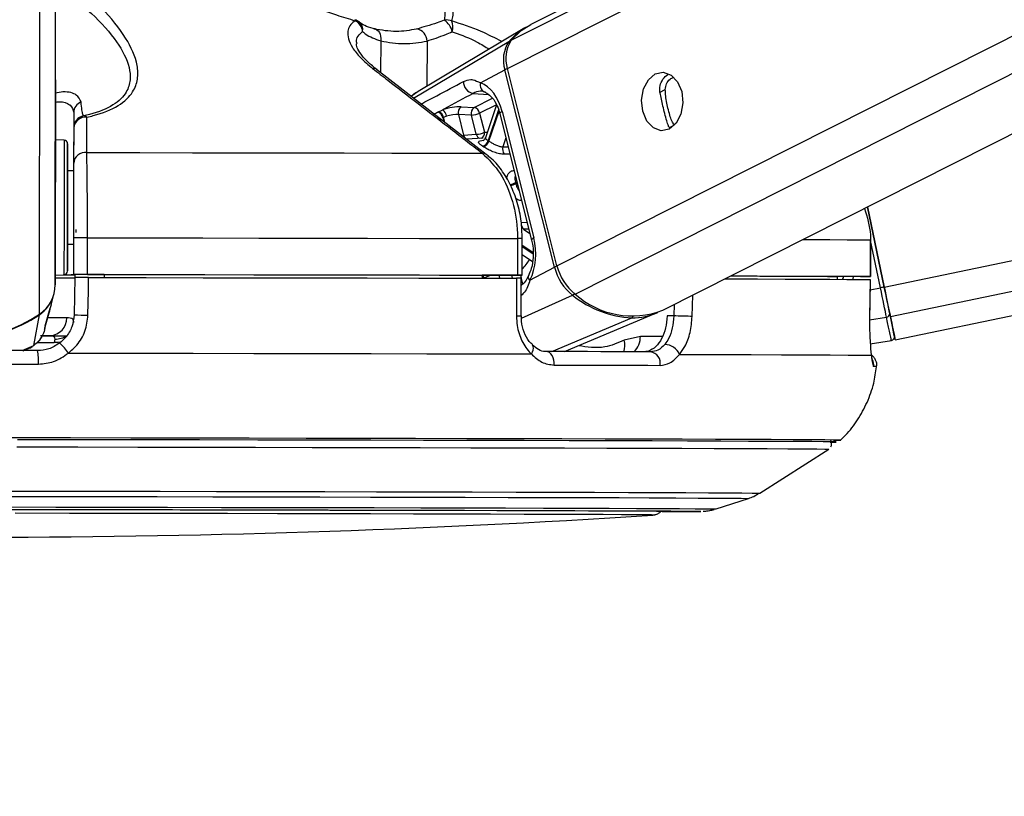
# Model space of a CAD drawing. Header units: millimetres. Extents: x 20 to 22981, y 40 to 19992.
# Tile 9 of 158: x 4059 to 4220, y 6363 to 6490. Entities that reach past the tile are written whole.
import ezdxf

# ---------------------------------------------------------------- set-up
doc = ezdxf.new("R2010")
doc.units = ezdxf.units.MM
doc.header["$LTSCALE"] = 2
doc.layers.add('COMPONENT_GEOMETRY', color=7, linetype='Continuous')
doc.styles.add('SLDTEXTSTYLE0', font='TXT', dxfattribs={"width": 0.75})
doc.dimstyles.new('SLDDIMSTYLE0', dxfattribs={"dimtxt": 100, "dimasz": 6.604, "dimexe": 0, "dimexo": 0.0625, "dimgap": 25, "dimtad": 0, "dimtih": 1, "dimtoh": 1, "dimdec": 0, "dimrnd": 1e-09, "dimzin": 12, "dimdsep": 46, "dimtxsty": 'SLDTEXTSTYLE0', "dimsah": 1, "dimcen": 0.09, "dimadec": 0, "dimazin": 3, "dimtfac": 1, "dimtdec": 0, "dimtofl": 0, "dimtmove": 0, "dimatfit": 3, "dimfxl": 1, "dimfrac": 2, "dimtolj": 1, "dimtzin": 12, "dimarcsym": 0})

# ---------------------------------------------------------------- blocks, each defined once
blk = doc.blocks.new('_D_4')
at = {"layer": 'COMPONENT_GEOMETRY', "color": 7}
for p, q in [((6638.52, 7959.49), (957.92, 7959.49)), ((964.27, 7959.49), (964.27, 5020.18)), ((727.26, 4999.87), (696.79, 4999.87)), ((696.79, 4999.87), (696.79, 4841.12)), ((1201.29, 4999.87), (1231.76, 4999.87)), ((1231.76, 4999.87), (1231.76, 4841.12)), ((696.79, 4841.12), (727.26, 4841.12)), ((1231.76, 4841.12), (1201.29, 4841.12)), ((964.27, 1752.2), (964.27, 4691.5)), ((5939.95, 1752.2), (957.92, 1752.2))]:
    blk.add_line(p, q, dxfattribs=at)
for points in [[(964.27, 7959.49), (963.26, 7952.89), (965.29, 7952.89)], [(964.27, 1752.2), (965.29, 1758.8), (963.26, 1758.8)]]:
    blk.add_solid(points, dxfattribs=at)
at = {"layer": 'COMPONENT_GEOMETRY', "color": 7, "char_height": 100, "attachment_point": 1, "style": 'SLDTEXTSTYLE0'}
for s, insert in [('10\'2.19"', (727.26, 4970.03)), ('3104mm', (691.5, 4820.41))]:
    blk.add_mtext(s, dxfattribs=dict(at, insert=insert))

msp = doc.modelspace()

# ---------------------------------------------------------------- linework, layer by layer
at = {"color": 8, "linetype": 'Continuous', "lineweight": 25}
for p, q in [((4139.02, 6481.98), (4397.52, 6612.47)), ((4139.67, 6486.62), (4388.99, 6612.47)), ((4147.15, 6449.63), (4469.73, 6612.47)), ((4150.13, 6444.99), (4481.91, 6612.47)), ((4200.79, 6446.15), (5001.51, 6612.47)), ((4201.8, 6441.33), (5025.73, 6612.47)), ((4064.91, 6446.52), (4065.12, 6602.96)), ((4062.33, 6441.7), (4062.52, 6587.81)), ((4118.26, 6486.5), (4118.25, 6481.28)), ((4123.64, 6477.1), (4139.27, 6486.38)), ((4125.85, 6486.48), (4125.84, 6479.07)), ((4163.98, 6478.06), (4164.91, 6478.54)), ((4124.42, 6478.21), (4123.3, 6477.47)), ((4133.4, 6477.9), (4135.92, 6477.72)), ((4133.58, 6475.6), (4136.58, 6477.12)), ((4137.23, 6476.05), (4134.48, 6474.66)), ((4137.58, 6475.2), (4135.89, 6470.17)), ((4127.79, 6473.73), (4127.58, 6473.75)), ((4128.44, 6473.9), (4128.6, 6473.25)), ((4128.77, 6473.11), (4128.56, 6473.96)), ((4136.01, 6470.09), (4137.65, 6474.99)), ((4165.61, 6472.3), (4166.38, 6472.69)), ((4138.79, 6470.6), (4138.3, 6469.14)), ((4138.3, 6469.14), (4139.16, 6469.15)), ((4140.6, 6463.4), (4140.36, 6463.28)), ((4140.41, 6463.1), (4140.65, 6463.23)), ((4141.31, 6456.74), (4142.27, 6456.77)), ((4142.55, 6455.66), (4141.69, 6455.63)), ((4141.69, 6455.63), (4142.73, 6454.93)), ((4141.46, 6452.78), (4143.23, 6451.6)), ((4143.22, 6451.81), (4141.47, 6452.99)), ((4200.18, 6446.02), (4198.56, 6453.81)), ((4137.62, 6448.09), (4137.74, 6447.6)), ((4139.86, 6447.59), (4139.74, 6448.09)), ((4141.16, 6448.09), (4141.28, 6447.6)), ((4194.12, 6447.88), (4193.93, 6447.41)), ((4141.29, 6447.57), (4141.52, 6446.63)), ((4198.49, 6445.67), (4200.18, 6446.02)), ((4141.34, 6441.03), (4149.72, 6444.81)), ((4169.31, 6441.34), (4169.4, 6444.84)), ((4166.35, 6443.3), (4166.31, 6441.41)), ((4198.4, 6440.77), (4201.17, 6441.23)), ((4146.31, 6435.57), (4159.41, 6441.11)), ((4164.44, 6438.07), (4160.82, 6438.07)), ((4059.48, 6435.74), (4061.38, 6436.57)), ((4060.71, 6436.21), (4061.38, 6436.57)), ((4061.96, 6437.04), (4064.76, 6437.04)), ((4193.68, 6421.05), (4193.67, 6421.05))]:
    msp.add_line(p, q, dxfattribs=at)
at = {"color": 7, "linetype": 'Continuous', "lineweight": 25}
for p, q in [((4387.09, 6612.47), (4142.88, 6489.2)), ((4164.5, 6442.36), (4501.49, 6612.47)), ((4202.59, 6437.49), (5045, 6612.47)), ((4064.95, 6480.13), (4065.12, 6602.96)), ((4141.89, 6488.63), (4124.42, 6478.22)), ((4135.53, 6467.87), (4117.59, 6481.79)), ((4134.6, 6479.62), (4138.62, 6481.77)), ((4146.75, 6449.42), (4138.62, 6481.77)), ((4147.15, 6449.63), (4139.02, 6481.98)), ((4064.95, 6480.13), (4064.91, 6446.52)), ((4127.72, 6474.9), (4128.42, 6475.21)), ((4131.43, 6475.7), (4133.58, 6475.6)), ((4137.24, 6476.04), (4135.41, 6470.61)), ((4067.94, 6474.75), (4067.93, 6465.2)), ((4129.05, 6474.15), (4128.56, 6473.96)), ((4131, 6474.42), (4131.85, 6471.04)), ((4133.15, 6474.32), (4131, 6474.42)), ((4133.93, 6471.2), (4133.15, 6474.32)), ((4134.48, 6474.66), (4135.27, 6471.53)), ((4137.8, 6474.56), (4143, 6453.85)), ((4138.16, 6474.93), (4143.37, 6454.21)), ((4067.94, 6472.25), (4067.93, 6466.46)), ((4066.37, 6470.23), (4064.94, 6470.31)), ((4131.85, 6471.04), (4133.93, 6471.2)), ((4135.05, 6470.58), (4132.3, 6470.38)), ((4067.93, 6465.2), (4066.93, 6465.2)), ((4067.93, 6465.2), (4067.93, 6465.2)), ((4200.79, 6446.15), (4198.06, 6459.31)), ((4198.06, 6459.31), (4200.79, 6446.15)), ((4067.92, 6454.23), (4067.91, 6448.23)), ((4070.18, 6448.23), (4070.19, 6454.23)), ((4140.68, 6454.09), (4140.67, 6448.09)), ((4141.46, 6448.09), (4141.47, 6454.09)), ((4066.92, 6453.2), (4067.92, 6453.2)), ((4198.54, 6453.88), (4198.53, 6447.88)), ((4198.56, 6453.88), (4198.54, 6453.88)), ((4198.55, 6447.88), (4198.56, 6453.88)), ((4141.46, 6451.47), (4143.14, 6450.34)), ((4142.73, 6447.27), (4146.75, 6449.42)), ((4064.91, 6448.1), (4066.34, 6448.17)), ((4067.91, 6448.21), (4067.91, 6448.23)), ((4072.91, 6448.2), (4067.91, 6448.21)), ((4067.91, 6448.21), (4067.91, 6448.19)), ((4067.91, 6448.21), (4067.91, 6448.18)), ((4067.91, 6448.19), (4068.13, 6448.19)), ((4067.91, 6448.18), (4067.91, 6448.19)), ((4068.12, 6447.73), (4068, 6441.62)), ((4068.13, 6448.21), (4068.12, 6447.71)), ((4072.91, 6448.21), (4072.91, 6447.72)), ((4134.88, 6448.1), (4134.87, 6447.6)), ((4140.87, 6448.09), (4134.88, 6448.09)), ((4141.29, 6441.45), (4141.29, 6447.59)), ((4193.07, 6447.89), (4193.06, 6447.42)), ((4196.55, 6447.88), (4193.07, 6447.88)), ((4198.42, 6441.21), (4198.52, 6447.38)), ((4198.49, 6447.38), (4198.5, 6447.38)), ((4064.24, 6443.26), (4064.68, 6444.93)), ((4064.24, 6443.26), (4064.05, 6442.57)), ((4061.38, 6436.57), (4062.31, 6441.6)), ((4063.28, 6439.77), (4064.07, 6442.68)), ((4141.29, 6441.45), (4141.29, 6441.45)), ((4148.37, 6435.57), (4163.45, 6441.9)), ((4166.31, 6441.41), (4165.21, 6441.41)), ((4198.4, 6441.21), (4198.42, 6441.21)), ((4063.23, 6439.59), (4063.29, 6439.77)), ((4063.31, 6439.84), (4063.33, 6439.89)), ((4064.09, 6438.18), (4062.49, 6438.18)), ((4063.15, 6439.11), (4063.24, 6439.49)), ((4160.82, 6438.07), (4158.19, 6437.43)), ((4060.74, 6436.15), (4061.12, 6436.43)), ((4064.83, 6437.63), (4064.76, 6437.04)), ((4143.12, 6436.65), (4143.09, 6436.67)), ((4198.51, 6436.87), (4201.96, 6437.4)), ((4059.67, 6435.72), (4060.72, 6436.19)), ((4180.4, 6412.37), (4191.71, 6419.58)), ((4173.23, 6409.78), (4178.56, 6411.5))]:
    msp.add_line(p, q, dxfattribs=at)
at = {"color": 8, "linetype": 'Continuous', "lineweight": 25, "flags": 128}
for points in [[(4114.03, 6489.98), (4114.04, 6489.97), (4114.06, 6489.95), (4114.07, 6489.91), (4114.07, 6489.87), (4114.07, 6489.81)], [(4138.16, 6474.93), (4138, 6474.83), (4137.88, 6474.74), (4137.81, 6474.65), (4137.8, 6474.58), (4137.8, 6474.56)], [(4066.37, 6470.23), (4066.37, 6470.22), (4066.37, 6469.69), (4066.37, 6468.44), (4066.37, 6466.57), (4066.36, 6464.19), (4066.36, 6461.47)], [(4135.27, 6471.53), (4135.6, 6471.57), (4135.74, 6471.58)], [(4066.36, 6461.47), (4066.35, 6458.6), (4066.35, 6455.77), (4066.35, 6453.18), (4066.34, 6450.99), (4066.34, 6449.37), (4066.34, 6448.41), (4066.34, 6448.17)], [(4143.37, 6454.21), (4143.21, 6454.11), (4143.09, 6454.02), (4143.02, 6453.93), (4143, 6453.86), (4143, 6453.85)], [(4187.45, 6453.95), (4188.5, 6453.94), (4191.9, 6453.93), (4194.72, 6453.91), (4196.93, 6453.9), (4198.54, 6453.88)], [(4142.73, 6447.27), (4142.59, 6447.45), (4142.5, 6447.63), (4142.45, 6447.79), (4142.46, 6447.94), (4142.48, 6448.01)], [(4062.29, 6441.68), (4062.31, 6441.63), (4062.31, 6441.6)], [(4066.79, 6441.12), (4065.91, 6441.12), (4064.81, 6441.12), (4063.68, 6441.12)], [(4065.85, 6437.14), (4065.37, 6437.05), (4064.76, 6437.04)], [(4142.96, 6435.19), (4143.13, 6435.51), (4143.24, 6435.83), (4143.29, 6436.12), (4143.27, 6436.37), (4143.18, 6436.57), (4143.12, 6436.65)], [(4053.48, 6412.71), (4063.11, 6412.7), (4072.66, 6412.69), (4082.09, 6412.67), (4091.34, 6412.65), (4100.37, 6412.64), (4109.12, 6412.62), (4117.55, 6412.6), (4125.61, 6412.58), (4133.25, 6412.57), (4140.44, 6412.55), (4147.14, 6412.53), (4153.3, 6412.51), (4158.9, 6412.49), (4163.9, 6412.48), (4168.28, 6412.46), (4172.01, 6412.44), (4175.08, 6412.42), (4177.46, 6412.41), (4179.14, 6412.39), (4180.12, 6412.38), (4180.4, 6412.37)], [(4053.43, 6411.84), (4062.92, 6411.83), (4072.34, 6411.82), (4081.64, 6411.8), (4090.76, 6411.78), (4099.66, 6411.77), (4108.29, 6411.75), (4116.6, 6411.73), (4124.54, 6411.72), (4132.08, 6411.7), (4139.17, 6411.68), (4145.77, 6411.66), (4151.84, 6411.64), (4157.36, 6411.63), (4162.29, 6411.61), (4166.61, 6411.59), (4170.29, 6411.57), (4173.31, 6411.56), (4175.66, 6411.54), (4177.32, 6411.53), (4178.29, 6411.51), (4178.56, 6411.5)], [(4055.69, 6410.1), (4065, 6410.09), (4074.21, 6410.07), (4083.29, 6410.06), (4092.18, 6410.04), (4100.82, 6410.03), (4109.17, 6410.01), (4117.18, 6409.99), (4124.81, 6409.98), (4132, 6409.96), (4138.73, 6409.94), (4144.95, 6409.92), (4150.62, 6409.9), (4155.72, 6409.89), (4160.2, 6409.87), (4164.06, 6409.85), (4167.26, 6409.84), (4169.79, 6409.82), (4171.64, 6409.81), (4172.78, 6409.79), (4173.22, 6409.78), (4173.23, 6409.78)], [(4170.75, 6409.39), (4170.74, 6409.39), (4170.71, 6409.39)]]:
    msp.add_lwpolyline(points, dxfattribs=at)
at = {"color": 7, "linetype": 'Continuous', "lineweight": 25, "flags": 128}
for points in [[(4117.16, 6488.47), (4117.42, 6488.44), (4117.65, 6488.33), (4117.87, 6488.14), (4118.04, 6487.9), (4118.17, 6487.6), (4118.25, 6487.26), (4118.28, 6486.89), (4118.26, 6486.5)], [(4139.67, 6486.62), (4141.29, 6488.19), (4142.88, 6489.2)], [(4163.27, 6481.09), (4164.58, 6481.37), (4165.87, 6480.91), (4166.93, 6479.79), (4167.61, 6478.19), (4167.8, 6476.33), (4167.47, 6474.52), (4166.68, 6473.01), (4165.54, 6472.05), (4164.23, 6471.78), (4162.95, 6472.23), (4161.89, 6473.35), (4161.21, 6474.96), (4161.02, 6476.81), (4161.34, 6478.63), (4162.13, 6480.13), (4163.27, 6481.09)], [(4064.94, 6474.61), (4064.94, 6474.63), (4064.94, 6473.94), (4064.94, 6472.63), (4064.94, 6470.91), (4064.94, 6469.03), (4064.93, 6467.29), (4064.93, 6465.96), (4064.93, 6465.22), (4064.93, 6465.2), (4064.93, 6465.9), (4064.93, 6467.21), (4064.94, 6468.93), (4064.94, 6470.8), (4064.94, 6472.54), (4064.94, 6473.88), (4064.94, 6474.61)], [(4127.6, 6474.83), (4127.63, 6474.85), (4127.72, 6474.9)], [(4128.56, 6473.96), (4128.47, 6473.91), (4128.44, 6473.9)], [(4066.93, 6461.35), (4066.93, 6463.92), (4066.93, 6466.17), (4066.94, 6467.94), (4066.94, 6469.12), (4066.94, 6469.62), (4066.94, 6469.41), (4066.94, 6468.51), (4066.93, 6466.97), (4066.93, 6465.2)], [(4070.07, 6468.21), (4078.8, 6468.2), (4087.42, 6468.18), (4095.89, 6468.17), (4104.18, 6468.15), (4112.26, 6468.14), (4120.09, 6468.12), (4127.65, 6468.11), (4134.91, 6468.09)], [(4066.93, 6465.2), (4066.93, 6465.53), (4066.93, 6465.8), (4066.93, 6465.35), (4066.93, 6464.24), (4066.93, 6462.59), (4066.93, 6460.56)], [(4066.92, 6453.2), (4066.91, 6452.24), (4066.91, 6450.47), (4066.91, 6449.29), (4066.91, 6448.79), (4066.91, 6449), (4066.91, 6449.9), (4066.91, 6451.44), (4066.92, 6453.5), (4066.92, 6455.96), (4066.92, 6458.64), (4066.93, 6461.35)], [(4066.93, 6460.56), (4066.92, 6458.39), (4066.92, 6456.31), (4066.92, 6454.54), (4066.92, 6453.28), (4066.91, 6452.65), (4066.92, 6452.74), (4066.92, 6453.2)], [(4068.27, 6455.61), (4068.27, 6455.61), (4068.27, 6455.6), (4068.27, 6455.57), (4068.26, 6455.52), (4068.26, 6455.46), (4068.26, 6455.39), (4068.26, 6455.31), (4068.26, 6455.22), (4068.26, 6455.12)], [(4070.19, 6454.23), (4079.69, 6454.21), (4089.08, 6454.2), (4098.3, 6454.18), (4107.32, 6454.16), (4116.1, 6454.15), (4124.61, 6454.13), (4132.82, 6454.11), (4140.68, 6454.09)], [(4066.21, 6448.17), (4067.61, 6448.17), (4068.13, 6448.17)], [(4070.18, 6448.23), (4079.69, 6448.21), (4089.07, 6448.2), (4098.29, 6448.18), (4107.31, 6448.16), (4116.1, 6448.15), (4124.61, 6448.13), (4132.81, 6448.11), (4140.67, 6448.09)], [(4070.27, 6441.55), (4070.35, 6445.55), (4070.39, 6447.73)], [(4070.39, 6447.73), (4079.84, 6447.71), (4089.17, 6447.69), (4098.34, 6447.68), (4107.31, 6447.66), (4116.05, 6447.65), (4124.51, 6447.63), (4132.67, 6447.61), (4140.5, 6447.59)], [(4072.91, 6448.21), (4081.22, 6448.2), (4089.42, 6448.19), (4097.49, 6448.17), (4105.4, 6448.16), (4113.12, 6448.14), (4120.62, 6448.13), (4127.88, 6448.11), (4134.88, 6448.1)], [(4140.5, 6447.59), (4140.5, 6443.59), (4140.5, 6441.42)], [(4140.67, 6448.09), (4140.98, 6448.09), (4141.22, 6448.09), (4141.38, 6448.09), (4141.45, 6448.09), (4141.44, 6448.09), (4141.33, 6448.09), (4141.14, 6448.09), (4140.87, 6448.09)], [(4175.63, 6447.98), (4176.5, 6447.98), (4180.41, 6447.96), (4183.87, 6447.95), (4186.88, 6447.93), (4189.42, 6447.92), (4191.49, 6447.9), (4193.07, 6447.89)], [(4175.65, 6447.99), (4179.99, 6447.98), (4184.52, 6447.96), (4188.49, 6447.94), (4191.89, 6447.93), (4194.71, 6447.91), (4196.92, 6447.9), (4198.53, 6447.88)], [(4198.53, 6447.88), (4198.55, 6447.88), (4198.47, 6447.88), (4198.3, 6447.88), (4198.06, 6447.88), (4197.75, 6447.88), (4197.38, 6447.88), (4196.97, 6447.88), (4196.55, 6447.88)], [(4174.67, 6447.5), (4175.01, 6447.5), (4180.04, 6447.48), (4184.54, 6447.46), (4188.49, 6447.44), (4191.87, 6447.43), (4194.68, 6447.41), (4196.89, 6447.4), (4198.5, 6447.38)], [(4198.5, 6447.38), (4198.44, 6443.38), (4198.4, 6441.21)], [(4201.17, 6441.23), (4201.08, 6441.66), (4200.98, 6442.16), (4200.86, 6442.72), (4200.74, 6443.32), (4200.61, 6443.96), (4200.47, 6444.63), (4200.32, 6445.32), (4200.18, 6446.02)], [(4201.8, 6441.33), (4201.71, 6441.77), (4201.6, 6442.27), (4201.49, 6442.83), (4201.36, 6443.43), (4201.23, 6444.08), (4201.09, 6444.75), (4200.94, 6445.45), (4200.79, 6446.15)], [(4200.79, 6446.15), (4200.93, 6445.52), (4201.05, 6444.9), (4201.18, 6444.3), (4201.3, 6443.72), (4201.41, 6443.18), (4201.52, 6442.68), (4201.61, 6442.23), (4201.69, 6441.84)], [(4169.31, 6441.34), (4169.02, 6441.35), (4168.67, 6441.36), (4168.28, 6441.37), (4167.86, 6441.38), (4167.43, 6441.39), (4167.02, 6441.4), (4166.64, 6441.41), (4166.31, 6441.41)], [(4201.96, 6437.4), (4201.95, 6437.46), (4201.91, 6437.65), (4201.85, 6437.95), (4201.76, 6438.38), (4201.65, 6438.92), (4201.51, 6439.58), (4201.35, 6440.35), (4201.17, 6441.23)], [(4201.69, 6441.84), (4201.87, 6440.99), (4202.02, 6440.24), (4202.15, 6439.6), (4202.26, 6439.07), (4202.35, 6438.65), (4202.41, 6438.35), (4202.45, 6438.17), (4202.46, 6438.11)], [(4202.46, 6438.1), (4202.54, 6437.73), (4202.59, 6437.49), (4202.54, 6437.74), (4202.39, 6438.48), (4202.14, 6439.68), (4201.8, 6441.33)], [(4062.88, 6438.17), (4064.87, 6438.17), (4066.86, 6438.17)], [(4062, 6435.73), (4058.97, 6435.74), (4055.95, 6435.74), (4052.92, 6435.75), (4049.89, 6435.75), (4046.86, 6435.76), (4043.84, 6435.76), (4040.81, 6435.76), (4037.79, 6435.77)], [(4067.07, 6435.33), (4077.35, 6435.31), (4087.5, 6435.3), (4097.47, 6435.28), (4107.21, 6435.26), (4116.67, 6435.24), (4125.82, 6435.22), (4134.59, 6435.21), (4142.96, 6435.19)], [(4146.69, 6433.36), (4146.69, 6433.78), (4146.64, 6434.19), (4146.53, 6434.57), (4146.37, 6434.91), (4146.17, 6435.19), (4145.94, 6435.4), (4145.68, 6435.53), (4145.41, 6435.58)], [(4162.53, 6435.53), (4160.54, 6435.54), (4158.51, 6435.54), (4156.44, 6435.55), (4154.32, 6435.55), (4152.15, 6435.56), (4149.95, 6435.56), (4147.7, 6435.57), (4145.41, 6435.58)], [(4167.25, 6435.12), (4173.43, 6435.1), (4179.01, 6435.08), (4183.96, 6435.06), (4188.27, 6435.04), (4191.92, 6435.03), (4194.88, 6435.01), (4197.14, 6434.99), (4198.69, 6434.98)], [(4037.62, 6433.55), (4040.68, 6433.55), (4043.75, 6433.55), (4046.82, 6433.54), (4049.89, 6433.54), (4052.96, 6433.53), (4056.03, 6433.53), (4059.09, 6433.53), (4062.16, 6433.52)], [(4146.69, 6433.36), (4149.01, 6433.35), (4151.29, 6433.35), (4153.53, 6433.34), (4155.72, 6433.34), (4157.87, 6433.33), (4159.97, 6433.32), (4162.03, 6433.32), (4164.04, 6433.31)], [(4193.67, 6421.05), (4193.48, 6421.06), (4192.61, 6421.07), (4191.04, 6421.09), (4188.78, 6421.1), (4185.85, 6421.12), (4182.25, 6421.14), (4178.01, 6421.16), (4173.14, 6421.17), (4167.67, 6421.19), (4161.63, 6421.21), (4155.05, 6421.23), (4147.95, 6421.25), (4140.37, 6421.27), (4132.36, 6421.29), (4123.94, 6421.31), (4115.16, 6421.32), (4106.06, 6421.34), (4096.69, 6421.36), (4087.09, 6421.38), (4077.31, 6421.39), (4067.4, 6421.41), (4057.4, 6421.42)], [(4191.94, 6420.74), (4192.66, 6420.75), (4192.75, 6420.77), (4192.13, 6420.78), (4190.79, 6420.8), (4188.76, 6420.81), (4186.03, 6420.83), (4182.63, 6420.85), (4178.57, 6420.86), (4173.86, 6420.88), (4168.54, 6420.9), (4162.62, 6420.92), (4156.14, 6420.94), (4149.14, 6420.96), (4141.64, 6420.98), (4133.68, 6421), (4125.3, 6421.01), (4116.55, 6421.03), (4107.47, 6421.05), (4098.1, 6421.07), (4088.49, 6421.09), (4078.68, 6421.1), (4068.74, 6421.12), (4058.7, 6421.13)], [(4191.93, 6420.74), (4192.04, 6420.74), (4192.84, 6420.75), (4192.93, 6420.77), (4192.31, 6420.78), (4190.97, 6420.8), (4188.94, 6420.81), (4186.21, 6420.83), (4182.8, 6420.85), (4178.73, 6420.86), (4174.02, 6420.88), (4168.69, 6420.9), (4162.76, 6420.92), (4156.28, 6420.94), (4149.26, 6420.96), (4141.75, 6420.98), (4133.78, 6421), (4125.4, 6421.01), (4116.64, 6421.03), (4107.54, 6421.05), (4098.16, 6421.07), (4088.54, 6421.09), (4078.72, 6421.1), (4068.76, 6421.12), (4058.71, 6421.13)], [(4058.63, 6419.95), (4068.59, 6419.94), (4078.46, 6419.92), (4088.19, 6419.91), (4097.73, 6419.89), (4107.03, 6419.87), (4116.04, 6419.85), (4124.73, 6419.84), (4133.04, 6419.82), (4140.94, 6419.8), (4148.38, 6419.78), (4155.34, 6419.76), (4161.77, 6419.74), (4167.64, 6419.72), (4172.92, 6419.7), (4177.59, 6419.69), (4181.62, 6419.67), (4185, 6419.65), (4187.71, 6419.63), (4189.73, 6419.62), (4191.05, 6419.6), (4191.66, 6419.59), (4191.71, 6419.58)], [(4056.8, 6409.71), (4066.02, 6409.69), (4075.14, 6409.68), (4084.12, 6409.66), (4092.9, 6409.65), (4101.42, 6409.63), (4109.64, 6409.61), (4117.51, 6409.6), (4124.98, 6409.58), (4132.01, 6409.56), (4138.56, 6409.54), (4144.59, 6409.53), (4150.06, 6409.51), (4154.94, 6409.49), (4159.21, 6409.48), (4162.84, 6409.46), (4165.8, 6409.44), (4168.08, 6409.43), (4169.67, 6409.41), (4170.56, 6409.4), (4170.75, 6409.39)], [(4162.85, 6408.77), (4162.86, 6408.77), (4162.64, 6408.79), (4161.71, 6408.8), (4160.07, 6408.81), (4157.73, 6408.83), (4154.71, 6408.84), (4151.03, 6408.86), (4146.71, 6408.88), (4141.78, 6408.89), (4136.27, 6408.91), (4130.21, 6408.93), (4123.64, 6408.94), (4116.61, 6408.96), (4109.15, 6408.98), (4101.32, 6408.99), (4093.16, 6409.01), (4084.73, 6409.03), (4076.08, 6409.04), (4067.26, 6409.05), (4058.34, 6409.07)], [(4058.88, 6409.7), (4067.85, 6409.68), (4076.7, 6409.67), (4085.39, 6409.65), (4093.87, 6409.64), (4102.07, 6409.62), (4109.94, 6409.6), (4117.45, 6409.59), (4124.54, 6409.57), (4131.17, 6409.55), (4137.3, 6409.54), (4142.89, 6409.52), (4147.91, 6409.5), (4152.32, 6409.49), (4156.1, 6409.47), (4159.23, 6409.45), (4161.68, 6409.44), (4163.44, 6409.42), (4164.5, 6409.41), (4164.86, 6409.4), (4164.86, 6409.4)]]:
    msp.add_lwpolyline(points, dxfattribs=at)
at = {"color": 7, "linetype": 'Continuous', "lineweight": 25}
for centre, radius, start, end in [((4113.46, 6488.06), 2, 49.1592, 73.5582), ((4113.1, 6487.83), 2.21, 6.027, 63.8671), ((4129.1, 6487.87), 2.07, 66.5136, 101.7952), ((4127.11, 6487.44), 2.92, 11.5331, 57.4979), ((4127.5, 6488.83), 2.59, 341.7057, 21.166), ((4123.83, 6486.45), 2.03, 0.8121, 81.2208), ((4147.06, 6479.99), 10.07, 119.5601, 140.646), ((4143.64, 6483.41), 5.28, 145.8232, 198.1191), ((4144.06, 6483.63), 5.31, 145.8232, 198.1191), ((4133.77, 6479.8), 1.94, 178.5099, 258.9963), ((4135.75, 6479.26), 1.2, 162.4008, 256.1739), ((4069.85, 6474.72), 1.91, 111.844, 179.2267), ((4127.49, 6473.93), 1.58, 8.0633, 54.0109), ((4132.16, 6474.74), 1.21, 127.4712, 195.3568), ((4134.31, 6474.64), 1.21, 127.4712, 195.3568), ((4133.31, 6474.44), 1.19, 10.5056, 77.2701), ((4069.94, 6472.25), 2, 101.2791, 179.9087), ((4069.85, 6472.11), 1.91, 82.5902, 175.612), ((4069.59, 6473.5), 0.709, 44.701, 93.19), ((4127.23, 6473.66), 1.23, 11.0882, 72.6396), ((4127.36, 6473.72), 1.23, 11.0655, 72.8389), ((4132.97, 6477.87), 3.55, 272.8605, 295.2293), ((4066.34, 6469.63), 0.6, 359.923, 86.923), ((4133.76, 6474.74), 3.55, 272.8605, 295.2293), ((4134.67, 6470.51), 1.27, 281.5477, 344.4829), ((4131.57, 6463.61), 7.86, 55.6457, 56.6751), ((4130.96, 6463.24), 7.22, 55.6457, 56.6751), ((4134.78, 6470.46), 1.28, 281.3914, 343.6705), ((4139.6, 6468.73), 1.36, 162.4492, 215.8109), ((4069.84, 6466.32), 1.91, 82.868, 175.6244), ((4125.02, 6459.33), 15.84, 13.7793, 14.4245), ((4142.5, 6456.53), 1.21, 170.2643, 228.2861), ((4068.98, 6014.51), 439.72, 89.8423, 90.1381), ((4154.97, 6451.45), 8.47, 193.8257, 231.6289), ((4155.42, 6451.67), 8.52, 193.8257, 231.6289), ((4065.7, 6826.96), 379.29, 269.875, 270.3647), ((4066.31, 6448.77), 0.6, 272.923, 359.923), ((4066.61, 6588.48), 140.3, 269.9058, 270.5305), ((4068.97, 6008.51), 439.72, 89.8423, 90.1381), ((4059.07, 6446.55), 5.84, 303.9398, 359.7303), ((4225.12, 6326.72), 121.89, 101.5141, 101.8108), ((4059.04, 6446.44), 5.84, 304.0418, 345.0705), ((4160.16, 6457.65), 16.55, 230.8951, 267.4201), ((4159.45, 6455.33), 13.91, 227.9617, 291.2824), ((4049.92, 6460.03), 22.13, 235.7557, 304.0903), ((4049.94, 6459.85), 22.05, 269.8729, 304.1194), ((4063.94, 6441.03), 2.85, 272.9666, 1.8414), ((4070.46, 6484.22), 42.67, 266.704, 269.7555), ((4159.52, 6451.37), 10.25, 269.4143, 293.86), ((4201.13, 6441.79), 0.56, 274.0772, 5.1688), ((4201.87, 6437.99), 0.6, 278.734, 11.734), ((4061.24, 6431.61), 6.92, 32.487, 50.5386), ((4164.71, 6433.96), 2.79, 24.5606, 87.5796), ((4055.08, 6434.12), 7.1, 355.1398, 13.1255), ((4162.21, 6433.69), 1.87, 348.3376, 80.3037), ((4192.7, 6440.5), 19.47, 269.2856, 272.8908), ((4052.13, 8098.71), 1693.56, 266.09752, 273.74842), ((4165.02, 6823.91), 414.56, 269.9156, 270.7846), ((4165.08, 6812.5), 403.16, 269.9104, 270.8)]:
    msp.add_arc(centre, radius, start, end, dxfattribs=at)
at = {"color": 8, "linetype": 'Continuous', "lineweight": 25}
for centre, radius, start, end in [((4113.66, 6488.34), 1.66, 350.2128, 47.9775), ((4139.48, 6486), 0.431, 83.4825, 118.9245), ((4117.06, 6481.09), 0.905, 53.0682, 98.0761), ((4139.48, 6480.05), 1.93, 103.3355, 116.4357), ((4132.71, 6471.21), 0.874, 191.3871, 250.4859), ((4134.78, 6471.36), 0.864, 191.2199, 252.4099), ((4134.4, 6471.36), 0.885, 295.2575, 11.1449), ((4135.02, 6467.2), 0.894, 52.1687, 97.0028), ((4138.85, 6466.43), 3.5, 279.9705, 295.697), ((4138.9, 6466.39), 3.62, 280.2492, 294.6529), ((4140.7, 6363.1), 90.99, 89.5169, 90.0142), ((4133.39, 6456.57), 11, 317.1326, 327.4734), ((4147.61, 6447.7), 1.93, 103.329, 116.4353), ((4133.62, 6447.16), 1.49, 17.0574, 32.135), ((4133.75, 6447.21), 1.49, 15.5344, 36.3349), ((4149.28, 6445.67), 0.966, 297.0647, 321.6255), ((4140.69, 6446.19), 4.78, 267.7696, 277.2742), ((4159.22, 6441.52), 0.448, 294.8365, 330.2419), ((4065, 6440.76), 3.13, 266.9631, 306.2372), ((4157.53, 6437.95), 3.29, 312.9666, 2.0773), ((4155.33, 6436.64), 2.97, 338.3275, 15.4695), ((4197.06, 6433.37), 2.01, 353.7235, 24.4343), ((4199.16, 6429), 4.15, 84.5636, 91.5237)]:
    msp.add_arc(centre, radius, start, end, dxfattribs=at)
at = {"color": 7, "linetype": 'Continuous', "lineweight": 25}
for centre, major_axis, ratio, start_param, end_param in [((4133.52, 6472.45), (-0.15, 7.38), 0.67204, 5.041986, 6.032652), ((4129.67, 6474.75), (2.74, 0.58), 0.275806, 0.817832, 1.987525), ((4129.87, 6473.81), (1.77, 0.33), 0.295802, 0.82501, 1.994704), ((4138.72, 6451.73), (-0.15, 7.38), 0.67204, 4.051321, 5.041986)]:
    msp.add_ellipse(centre, major_axis=major_axis, ratio=ratio, start_param=start_param, end_param=end_param, dxfattribs=at)
at = {"color": 8, "linetype": 'Continuous', "lineweight": 25}
for centre, major_axis, ratio, start_param, end_param in [((4129.75, 6473.75), (1.77, 0.33), 0.295802, 2.81091, 3.159182), ((4188.71, 6449.95), (4.84, 5.57), 0.999929, 5.076218, 5.144127)]:
    msp.add_ellipse(centre, major_axis=major_axis, ratio=ratio, start_param=start_param, end_param=end_param, dxfattribs=at)
at = {"color": 7, "linetype": 'Continuous', "lineweight": 25}
for points, knots in [([(4070.09, 6474), (4070.45, 6474.08), (4072.43, 6474.54), (4075.49, 6475.79), (4077.71, 6477.95), (4078.52, 6480.23), (4078.41, 6483.19), (4076.62, 6487.14), (4072.73, 6491.95), (4069.01, 6495.07), (4067.13, 6496.65)], [0, 0, 0, 0, 0.0240245, 0.1346376, 0.2445094, 0.3326295, 0.4239819, 0.6010944, 0.7982532, 1, 1, 1, 1]), ([(4096.11, 6496.6), (4097.29, 6496.08), (4099.66, 6495.05), (4103.34, 6493.55), (4107.13, 6492.1), (4110.73, 6490.83), (4113.06, 6490.12), (4114.07, 6489.81)], [0, 0, 0, 0, 0.206298, 0.413382, 0.623939, 0.836399, 1, 1, 1, 1]), ([(4125.74, 6496.22), (4126.5, 6495.27), (4128.03, 6493.35), (4128.91, 6491.23), (4128.72, 6490.18), (4128.67, 6489.9)], [0, 0, 0, 0, 0.414625, 0.838122, 1, 1, 1, 1]), ([(4129.92, 6489.77), (4130.01, 6490.08), (4130.33, 6491.15), (4129.67, 6493.41), (4128.26, 6495.47), (4127.55, 6496.51)], [0, 0, 0, 0, 0.163716, 0.575625, 1, 1, 1, 1]), ([(4114.07, 6489.81), (4114.01, 6489.77), (4113.35, 6489.34), (4112.56, 6488.03), (4113.2, 6485.86), (4114.86, 6483.72), (4116.25, 6482.56), (4116.94, 6481.98)], [0, 0, 0, 0, 0.024281, 0.282768, 0.612987, 0.806483, 1, 1, 1, 1]), ([(4117.38, 6488.46), (4117.26, 6488.48), (4116.56, 6488.63), (4115.6, 6489.01), (4114.9, 6489.42), (4114.78, 6489.57), (4114.78, 6489.57)], [0, 0, 0, 0, 0.088964, 0.535096, 0.997982, 1, 1, 1, 1]), ([(4128.67, 6489.9), (4128.29, 6489.75), (4126.61, 6489.15), (4125.21, 6488.75), (4124.14, 6488.45)], [0, 0, 0, 0, 0.231591, 1, 1, 1, 1]), ([(4115.3, 6488.06), (4115.46, 6487.91), (4116.16, 6487.25), (4117.35, 6486.83), (4118.26, 6486.5)], [0, 0, 0, 0, 0.231926, 1, 1, 1, 1]), ([(4124.14, 6488.45), (4123.04, 6488.25), (4120.81, 6487.85), (4118.39, 6488.26), (4117.16, 6488.47)], [0, 0, 0, 0, 0.492367, 1, 1, 1, 1]), ([(4125.85, 6486.48), (4126.83, 6486.8), (4128.11, 6487.22), (4129.61, 6487.87), (4129.96, 6488.02)], [0, 0, 0, 0, 0.768074, 1, 1, 1, 1]), ([(4118.26, 6486.5), (4119.56, 6486.28), (4122.19, 6485.84), (4124.62, 6486.26), (4125.85, 6486.48)], [0, 0, 0, 0, 0.492725, 1, 1, 1, 1]), ([(4117.63, 6481.82), (4117.14, 6482.21), (4116.04, 6483.09), (4114.96, 6484.37), (4114.35, 6485.43), (4114.27, 6485.95), (4114.29, 6486.01), (4114.29, 6486.01)], [0, 0, 0, 0, 0.220957, 0.486741, 0.741155, 0.989647, 1, 1, 1, 1]), ([(4116.94, 6481.98), (4117.77, 6481.34), (4121.91, 6478.15), (4127.9, 6473.52), (4133.06, 6469.53), (4134.91, 6468.09)], [0, 0, 0, 0, 0.1380986, 0.6904932, 1, 1, 1, 1]), ([(4131.84, 6479.85), (4132.23, 6480), (4132.75, 6480.2), (4133.66, 6480.12), (4134.19, 6479.84), (4134.6, 6479.62)], [0, 0, 0, 0, 0.417867, 0.554004, 1, 1, 1, 1]), ([(4164.06, 6477.98), (4164.03, 6478.39), (4163.97, 6479.2), (4164.5, 6480.24), (4165, 6480.87), (4165.35, 6480.98), (4165.35, 6480.98)], [0, 0, 0, 0, 0.329187, 0.657873, 0.996423, 1, 1, 1, 1]), ([(4164.91, 6478.54), (4164.96, 6478.86), (4165.04, 6479.52), (4165.57, 6480.24), (4166.05, 6480.44), (4166.23, 6480.53)], [0, 0, 0, 0, 0.375658, 0.75083, 1, 1, 1, 1]), ([(4135.46, 6478.1), (4135.16, 6478.18), (4134.47, 6478.37), (4133.79, 6478.07), (4133.4, 6477.9)], [0, 0, 0, 0, 0.429774, 1, 1, 1, 1]), ([(4166.38, 6472.69), (4166.24, 6472.9), (4165.99, 6473.29), (4165.65, 6474.3), (4165.34, 6475.44), (4165.1, 6476.62), (4164.94, 6477.67), (4164.92, 6478.26), (4164.91, 6478.54)], [0, 0, 0, 0, 0.204636, 0.376335, 0.548834, 0.703363, 0.864285, 1, 1, 1, 1]), ([(4124.25, 6478.11), (4124.17, 6478.07), (4123.83, 6477.9), (4123.53, 6477.66), (4123.3, 6477.47)], [0, 0, 0, 0, 0.2241288, 1, 1, 1, 1]), ([(4133.4, 6477.9), (4131.8, 6477.04), (4130.14, 6476.14), (4128.48, 6475.24), (4128.42, 6475.21)], [0, 0, 0, 0, 0.961066, 1, 1, 1, 1]), ([(4135.25, 6478.14), (4135.39, 6478.08), (4135.81, 6477.9), (4136.59, 6477.22), (4137.36, 6476.02), (4137.67, 6475), (4137.8, 6474.56)], [0, 0, 0, 0, 0.151549, 0.446649, 0.762748, 1, 1, 1, 1]), ([(4165.42, 6472.56), (4165.33, 6472.83), (4165.16, 6473.35), (4164.84, 6474.54), (4164.53, 6475.8), (4164.26, 6476.97), (4164.13, 6477.65), (4164.06, 6477.98)], [0, 0, 0, 0, 0.222076, 0.445772, 0.640142, 0.821651, 1, 1, 1, 1]), ([(4069.55, 6474.21), (4069.51, 6474.28), (4069.42, 6474.44), (4069.28, 6475.12), (4069.19, 6476.03), (4069.14, 6476.49)], [0, 0, 0, 0, 0.2749186, 0.6357682, 1, 1, 1, 1]), ([(4067.94, 6474.75), (4067.94, 6474.09), (4067.94, 6472.76), (4067.94, 6472.42), (4067.94, 6472.25)], [0, 0, 0, 0, 0.495319, 1, 1, 1, 1]), ([(4070.07, 6468.21), (4070.08, 6468.85), (4070.08, 6470.78), (4070.09, 6472.71), (4070.09, 6474)], [0, 0, 0, 0, 0.330975, 1, 1, 1, 1]), ([(4126.91, 6474.39), (4126.96, 6474.43), (4127.14, 6474.58), (4127.41, 6474.73), (4127.6, 6474.83)], [0, 0, 0, 0, 0.27439, 1, 1, 1, 1]), ([(4127.66, 6473.85), (4127.66, 6473.85), (4127.64, 6473.85), (4127.74, 6473.8), (4127.91, 6473.64), (4127.94, 6473.46), (4127.95, 6473.4)], [0, 0, 0, 0, 0.095112, 0.39456, 0.775193, 1, 1, 1, 1]), ([(4165.61, 6472.3), (4165.56, 6472.34), (4165.47, 6472.41), (4165.43, 6472.52), (4165.42, 6472.56)], [0, 0, 0, 0, 0.572682, 1, 1, 1, 1]), ([(4134.92, 6469.27), (4134.83, 6469.33), (4134.56, 6469.52), (4134.3, 6469.78), (4134.28, 6469.99), (4134.53, 6470.14), (4134.91, 6470.18), (4135.1, 6470.21)], [0, 0, 0, 0, 0.116734, 0.333017, 0.551924, 0.773865, 1, 1, 1, 1]), ([(4135.4, 6470.62), (4135.36, 6470.52), (4135.28, 6470.32), (4135.09, 6470.18), (4135, 6470.14), (4135.01, 6470.15), (4135.01, 6470.15)], [0, 0, 0, 0, 0.33475, 0.649106, 0.895369, 1, 1, 1, 1]), ([(4138.49, 6467.93), (4138.37, 6467.94), (4138, 6467.94), (4137.3, 6468.1), (4136.45, 6468.41), (4135.64, 6468.81), (4135.23, 6469.07), (4135.03, 6469.2)], [0, 0, 0, 0, 0.119584, 0.349288, 0.573021, 0.788436, 1, 1, 1, 1]), ([(4136.01, 6470.09), (4136.15, 6470), (4136.43, 6469.81), (4136.96, 6469.51), (4137.52, 6469.26), (4137.98, 6469.14), (4138.22, 6469.14), (4138.3, 6469.14)], [0, 0, 0, 0, 0.219859, 0.440343, 0.66314, 0.88549, 1, 1, 1, 1]), ([(4070.19, 6454.23), (4070.19, 6456.01), (4070.19, 6459.59), (4070.15, 6464.33), (4070.11, 6467), (4070.08, 6468.05), (4070.07, 6468.21)], [0, 0, 0, 0, 0.31366, 0.627146, 0.941618, 1, 1, 1, 1]), ([(4134.91, 6468.09), (4135.95, 6467.07), (4138.03, 6465.02), (4140.03, 6460.29), (4140.65, 6456.45), (4140.67, 6454.38), (4140.68, 6454.09)], [0, 0, 0, 0, 0.317078, 0.634488, 0.949899, 1, 1, 1, 1]), ([(4141.45, 6454.09), (4141.42, 6455.05), (4141.36, 6457.07), (4140.7, 6460.06), (4139.61, 6462.91), (4138.08, 6465.4), (4136.7, 6467.08), (4135.74, 6467.71), (4135.53, 6467.86)], [0, 0, 0, 0, 0.1736939, 0.3645184, 0.5572435, 0.7498537, 0.9430833, 1, 1, 1, 1]), ([(4067.93, 6466.46), (4067.93, 6466.32), (4067.93, 6465.4), (4067.93, 6463.07), (4067.92, 6458.92), (4067.92, 6455.79), (4067.92, 6454.23)], [0, 0, 0, 0, 0.058442, 0.373089, 0.686524, 1, 1, 1, 1]), ([(4197.55, 6459.04), (4197.99, 6457.62), (4198.52, 6455.93), (4198.54, 6454.17), (4198.54, 6453.88)], [0, 0, 0, 0, 0.838417, 1, 1, 1, 1]), ([(4143, 6453.85), (4143.07, 6453.54), (4143.27, 6452.64), (4143.31, 6451.03), (4143.04, 6449.3), (4142.65, 6448.4), (4142.48, 6448.01)], [0, 0, 0, 0, 0.153996, 0.459566, 0.765706, 1, 1, 1, 1]), ([(4070.39, 6447.73), (4070.17, 6447.73), (4069.71, 6447.73), (4069.07, 6447.73), (4068.56, 6447.73), (4068.19, 6447.73), (4068.14, 6447.73), (4068.12, 6447.73)], [0, 0, 0, 0, 0.197556, 0.39511, 0.592696, 0.790302, 1, 1, 1, 1]), ([(4141.26, 6447.59), (4141.26, 6447.59), (4141.26, 6447.59), (4141.01, 6447.59), (4140.67, 6447.59), (4140.5, 6447.59)], [0, 0, 0, 0, 0.246345, 0.611985, 1, 1, 1, 1]), ([(4142.48, 6448.02), (4142.45, 6447.95), (4142.22, 6447.47), (4141.83, 6446.84), (4141.45, 6446.55), (4141.29, 6446.42)], [0, 0, 0, 0, 0.089282, 0.5948, 1, 1, 1, 1]), ([(4064.05, 6442.57), (4063.92, 6442.09), (4063.65, 6441.1), (4063.37, 6440.1), (4063.23, 6439.59)], [0, 0, 0, 0, 0.4932571, 1, 1, 1, 1]), ([(4068, 6441.62), (4067.92, 6440.95), (4067.77, 6439.62), (4066.83, 6438.01), (4065.98, 6437.26), (4065.63, 6436.96)], [0, 0, 0, 0, 0.370015, 0.740315, 1, 1, 1, 1]), ([(4067.98, 6440.36), (4067.95, 6440.55), (4067.88, 6441.02), (4067.19, 6441.08), (4066.79, 6441.12)], [0, 0, 0, 0, 0.416459, 1, 1, 1, 1]), ([(4067.07, 6435.33), (4067.54, 6435.74), (4068.69, 6436.73), (4069.95, 6438.88), (4070.17, 6440.66), (4070.27, 6441.55)], [0, 0, 0, 0, 0.260354, 0.63069, 1, 1, 1, 1]), ([(4140.5, 6441.42), (4140.53, 6440.89), (4140.6, 6439.46), (4141.32, 6437.25), (4142.31, 6435.82), (4142.91, 6435.23), (4142.96, 6435.19)], [0, 0, 0, 0, 0.220493, 0.593656, 0.970348, 1, 1, 1, 1]), ([(4143.14, 6436.71), (4142.96, 6436.87), (4142.41, 6437.35), (4141.74, 6438.7), (4141.3, 6440.21), (4141.34, 6441.15), (4141.35, 6441.45)], [0, 0, 0, 0, 0.1666439, 0.5085141, 0.8445271, 1, 1, 1, 1]), ([(4165.21, 6441.41), (4165.15, 6440.75), (4165.04, 6439.41), (4164.36, 6437.64), (4163.38, 6436.31), (4162.31, 6435.62), (4161.6, 6435.56), (4161.33, 6435.53)], [0, 0, 0, 0, 0.215288, 0.430555, 0.64649, 0.863795, 1, 1, 1, 1]), ([(4166.31, 6441.41), (4166.25, 6440.75), (4166.13, 6439.41), (4165.56, 6437.8), (4165.05, 6437.06), (4164.83, 6436.75)], [0, 0, 0, 0, 0.370015, 0.740315, 1, 1, 1, 1]), ([(4167.25, 6435.12), (4167.55, 6435.53), (4168.28, 6436.52), (4169.08, 6438.67), (4169.24, 6440.45), (4169.31, 6441.34)], [0, 0, 0, 0, 0.260354, 0.63069, 1, 1, 1, 1]), ([(4198.4, 6441.21), (4198.4, 6440.68), (4198.38, 6439.25), (4198.47, 6437.04), (4198.6, 6435.61), (4198.68, 6435.02), (4198.69, 6434.98)], [0, 0, 0, 0, 0.220493, 0.593656, 0.970348, 1, 1, 1, 1]), ([(4061.75, 6436.89), (4061.83, 6436.95), (4062.17, 6437.19), (4062.5, 6437.61), (4062.66, 6437.99), (4062.7, 6438.08)], [0, 0, 0, 0, 0.203781, 0.810449, 1, 1, 1, 1]), ([(4064.09, 6438.18), (4064.31, 6438.16), (4064.59, 6438.14), (4064.82, 6437.94), (4064.83, 6437.76), (4064.83, 6437.63)], [0, 0, 0, 0, 0.477795, 0.583752, 1, 1, 1, 1]), ([(4065.63, 6436.96), (4065.05, 6436.59), (4063.94, 6435.89), (4062.63, 6435.78), (4062, 6435.73)], [0, 0, 0, 0, 0.519417, 1, 1, 1, 1]), ([(4145.41, 6435.59), (4145.36, 6435.58), (4144.92, 6435.57), (4144.17, 6435.78), (4143.45, 6436.37), (4143.12, 6436.65)], [0, 0, 0, 0, 0.073116, 0.565898, 1, 1, 1, 1]), ([(4164.83, 6436.75), (4164.47, 6436.38), (4163.76, 6435.68), (4162.93, 6435.58), (4162.53, 6435.53)], [0, 0, 0, 0, 0.519417, 1, 1, 1, 1]), ([(4062.16, 6433.52), (4063.01, 6433.6), (4064.81, 6433.76), (4066.29, 6434.79), (4067.07, 6435.33)], [0, 0, 0, 0, 0.475859, 1, 1, 1, 1]), ([(4142.96, 6435.19), (4143.5, 6434.68), (4144.63, 6433.63), (4145.99, 6433.45), (4146.69, 6433.36)], [0, 0, 0, 0, 0.485349, 1, 1, 1, 1]), ([(4164.04, 6433.31), (4164.6, 6433.39), (4165.78, 6433.55), (4166.75, 6434.58), (4167.25, 6435.12)], [0, 0, 0, 0, 0.475859, 1, 1, 1, 1]), ([(4198.85, 6434.18), (4198.85, 6434.18), (4198.85, 6434.17), (4198.79, 6434.48), (4198.73, 6434.92), (4198.67, 6435.39), (4198.65, 6435.5)], [0, 0, 0, 0, 0.1142399, 0.4138553, 0.8617439, 1, 1, 1, 1]), ([(4199.52, 6433.07), (4199.54, 6433.14), (4199.62, 6433.46), (4199.49, 6434.01), (4199.2, 6434.55), (4198.91, 6434.87), (4198.73, 6434.98), (4198.68, 6435.01)], [0, 0, 0, 0, 0.096371, 0.438146, 0.704048, 0.925846, 1, 1, 1, 1]), ([(4198.69, 6434.98), (4198.74, 6434.47), (4198.86, 6433.43), (4198.99, 6433.25), (4199.05, 6433.15)], [0, 0, 0, 0, 0.485349, 1, 1, 1, 1]), ([(4193.56, 6421.01), (4193.87, 6421.29), (4194.96, 6422.28), (4196.5, 6424.37), (4198.06, 6427.23), (4199.12, 6430.18), (4199.39, 6432.19), (4199.51, 6433.09)], [0, 0, 0, 0, 0.091102, 0.322056, 0.560082, 0.80211, 1, 1, 1, 1]), ([(4192.05, 6419.97), (4192.08, 6420.03), (4192.18, 6420.2), (4192.19, 6420.52), (4192.12, 6420.81), (4192.02, 6420.94), (4192, 6420.98)], [0, 0, 0, 0, 0.189995, 0.531986, 0.86494, 1, 1, 1, 1]), ([(4178.55, 6411.51), (4178.85, 6411.61), (4179.46, 6411.8), (4180, 6412.18), (4180.27, 6412.37)], [0, 0, 0, 0, 0.4882335, 1, 1, 1, 1]), ([(4162.83, 6408.77), (4162.86, 6408.77), (4162.9, 6408.78), (4163.1, 6408.8), (4163.37, 6408.87), (4163.71, 6409.01), (4164.02, 6409.2), (4164.16, 6409.38), (4164.18, 6409.41)], [0, 0, 0, 0, 0.406571, 0.572617, 0.663652, 0.783098, 0.960266, 1, 1, 1, 1]), ([(4171.1, 6409.4), (4171.1, 6409.4), (4171.15, 6409.4), (4171.3, 6409.4), (4171.69, 6409.44), (4172.22, 6409.51), (4172.68, 6409.63), (4172.94, 6409.7)], [0, 0, 0, 0, 0.037436, 0.414619, 0.605448, 0.776267, 1, 1, 1, 1])]:
    msp.add_open_spline(points, degree=3, knots=knots, dxfattribs=at)
at = {"color": 8, "linetype": 'Continuous', "lineweight": 25}
for points, knots in [([(4065.88, 6495.08), (4067.61, 6493.73), (4071.2, 6490.93), (4075.09, 6486.55), (4077.03, 6482.86), (4077.31, 6480.1), (4076.68, 6477.96), (4074.65, 6475.9), (4071.76, 6474.73), (4069.88, 6474.29), (4069.55, 6474.21)], [0, 0, 0, 0, 0.190889, 0.397746, 0.578098, 0.666891, 0.758419, 0.867231, 0.976248, 1, 1, 1, 1]), ([(4138.11, 6486.38), (4136.99, 6486.97), (4134.32, 6488.36), (4131.53, 6489.25), (4129.92, 6489.77)], [0, 0, 0, 0, 0.420941, 1, 1, 1, 1]), ([(4114.38, 6486.04), (4114.35, 6486.15), (4114.11, 6487.02), (4114.74, 6487.57), (4115.3, 6488.06)], [0, 0, 0, 0, 0.123377, 1, 1, 1, 1]), ([(4129.96, 6488.02), (4130.08, 6487.98), (4131.41, 6487.53), (4133.56, 6486.66), (4135.4, 6485.55), (4136.05, 6485.15)], [0, 0, 0, 0, 0.056395, 0.66278, 1, 1, 1, 1]), ([(4124.86, 6476.15), (4125.72, 6476.61), (4128.04, 6477.84), (4130.37, 6479.07), (4131.84, 6479.85)], [0, 0, 0, 0, 0.370823, 1, 1, 1, 1]), ([(4069.14, 6476.49), (4068.96, 6476.9), (4068.6, 6477.72), (4066.9, 6478.29), (4065.35, 6478.03), (4064.92, 6477.95)], [0, 0, 0, 0, 0.413826, 0.837497, 1, 1, 1, 1]), ([(4064.91, 6476.44), (4065.12, 6476.48), (4066.23, 6476.68), (4066.9, 6476.31), (4067.74, 6475.68), (4067.84, 6475.2), (4067.94, 6474.75)], [0, 0, 0, 0, 0.097083, 0.517737, 0.547714, 1, 1, 1, 1]), ([(4135.42, 6470.61), (4135.42, 6470.58), (4135.43, 6470.5), (4135.63, 6470.34), (4135.82, 6470.22), (4135.89, 6470.17)], [0, 0, 0, 0, 0.374452, 0.779591, 1, 1, 1, 1]), ([(4139.46, 6467.95), (4139.35, 6467.95), (4139.03, 6467.94), (4138.71, 6467.94), (4138.49, 6467.93)], [0, 0, 0, 0, 0.337911, 1, 1, 1, 1]), ([(4138.95, 6463.84), (4138.94, 6463.94), (4138.93, 6464.29), (4139.14, 6464.75), (4139.55, 6465.17), (4139.97, 6465.25), (4140.18, 6465.29)], [0, 0, 0, 0, 0.111141, 0.402869, 0.69864, 1, 1, 1, 1]), ([(4140.35, 6464.4), (4140.32, 6464.3), (4140.24, 6464.08), (4140.27, 6463.67), (4140.34, 6463.38), (4140.36, 6463.28)], [0, 0, 0, 0, 0.31893, 0.760028, 1, 1, 1, 1]), ([(4140.41, 6463.1), (4140.46, 6462.91), (4140.58, 6462.53), (4140.79, 6462.11), (4140.94, 6461.94), (4140.98, 6461.9)], [0, 0, 0, 0, 0.4353008, 0.871838, 1, 1, 1, 1]), ([(4141.44, 6460.29), (4141.32, 6460.31), (4140.97, 6460.35), (4140.59, 6460.49), (4140.38, 6460.7), (4140.36, 6460.71)], [0, 0, 0, 0, 0.330461, 0.965228, 1, 1, 1, 1]), ([(4136.27, 6448.09), (4136.16, 6448.04), (4135.86, 6447.92), (4135.48, 6447.74), (4135.26, 6447.62), (4135.19, 6447.58)], [0, 0, 0, 0, 0.27666, 0.745134, 1, 1, 1, 1]), ([(4193.94, 6447.41), (4193.99, 6447.49), (4194.1, 6447.62), (4194.13, 6447.8), (4194.15, 6447.88)], [0, 0, 0, 0, 0.514526, 1, 1, 1, 1]), ([(4142.73, 6447.27), (4142.48, 6446.52), (4142.13, 6445.49), (4141.47, 6444.94), (4141.29, 6444.79)], [0, 0, 0, 0, 0.722948, 1, 1, 1, 1]), ([(4063.23, 6439.59), (4063.21, 6439.42), (4063.19, 6439.22), (4063.23, 6439.46), (4063.24, 6439.49)], [0, 0, 0, 0, 0.891706, 1, 1, 1, 1]), ([(4063.14, 6439.11), (4063.14, 6439.1), (4063.08, 6438.77), (4062.78, 6438.12), (4062.22, 6437.24), (4061.65, 6436.79), (4061.38, 6436.57)], [0, 0, 0, 0, 0.007534, 0.319764, 0.671231, 1, 1, 1, 1]), ([(4158.19, 6437.43), (4157.12, 6436.97), (4154.66, 6435.92), (4152.1, 6436.31), (4150.66, 6436.53)], [0, 0, 0, 0, 0.432809, 1, 1, 1, 1])]:
    msp.add_open_spline(points, degree=3, knots=knots, dxfattribs=at)

# ---------------------------------------------------------------- dimensions: what is measured, and where the dimension line sits
at = {"layer": 'COMPONENT_GEOMETRY', "color": 7}
dim = msp.add_linear_dim(base=(964.27, 7959.49), p1=(5942.49, 1752.2), p2=(6641.06, 7959.49), angle=90, dimstyle='SLDDIMSTYLE0', dxfattribs=at)
dim.commit()
dim.dimension.update_dxf_attribs({"geometry": '_D_4', "text_midpoint": (964.27, 4855.84), "dimtype": 160})

doc.saveas('drawing.dxf')
